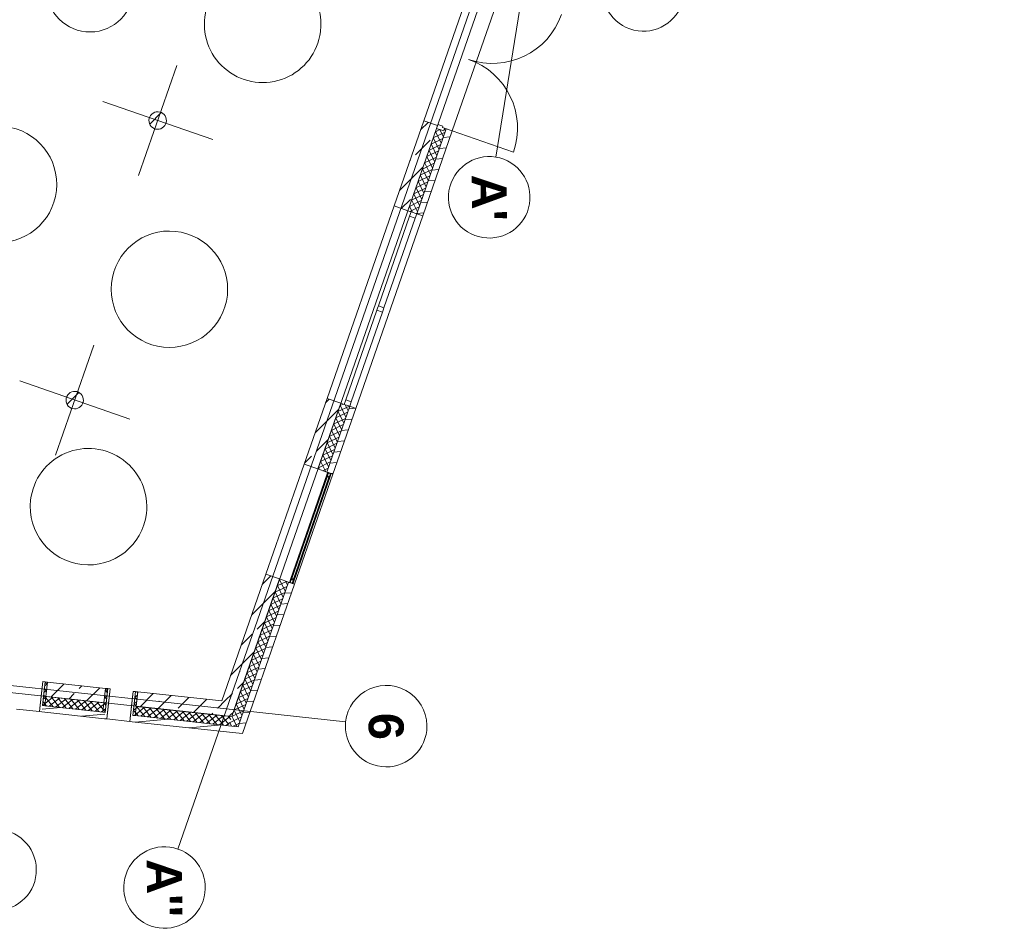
# Model space of a CAD drawing. Extents: x -22247 to 417655, y -187892 to 17509.
# Tile 24 of 62: x -4586 to 12317, y -29066 to -13460. Entities that reach past the tile are written whole.
import ezdxf
from ezdxf.lldxf.tags import DXFTag

# ---------------------------------------------------------------- set-up
doc = ezdxf.new("R2010")
doc.units = 0
doc.header["$LTSCALE"] = 50
doc.layers.get('0').update_dxf_attribs({"lineweight": 25})
for name, color, linetype, lineweight in [('02 Raster Gebäude', 7, 'Continuous', 25), ('20 Außenwände', 7, 'Continuous', 25), ('20 Dach Stb-Decke', 7, 'Continuous', 25), ('20 Fenster als Fassade', 7, 'Continuous', 25), ('20 Stützen', 7, 'Continuous', 25)]:
    doc.layers.add(name, color=color, linetype=linetype, lineweight=lineweight)
doc.styles.add('ERSTELLTER_STIL_1', font='txt')
tags = doc.linetypes.add('Raster', pattern=[0.8, 0.4, -0.2, 0, -0.2]).pattern_tags.tags
tags[10:11] = [DXFTag(74, 4), DXFTag(75, 0), DXFTag(340, '0'), DXFTag(46, 1.0), DXFTag(50, 0.0), DXFTag(44, 0.0), DXFTag(45, 0.0)]
tags[8:9] = [DXFTag(74, 4), DXFTag(75, 0), DXFTag(340, '0'), DXFTag(46, 1.0), DXFTag(50, 0.0), DXFTag(44, 0.0), DXFTag(45, 0.0)]
tags[6:7] = [DXFTag(74, 4), DXFTag(75, 0), DXFTag(340, '0'), DXFTag(46, 1.0), DXFTag(50, 0.0), DXFTag(44, 0.0), DXFTag(45, 0.0)]
tags[4:5] = [DXFTag(74, 4), DXFTag(75, 0), DXFTag(340, '0'), DXFTag(46, 1.0), DXFTag(50, 0.0), DXFTag(44, 0.0), DXFTag(45, 0.0)]
tags = doc.linetypes.add('Strichlinie eng', pattern=[0.46, 0.3, -0.16]).pattern_tags.tags
tags[6:7] = [DXFTag(74, 4), DXFTag(75, 0), DXFTag(340, '0'), DXFTag(46, 1.0), DXFTag(50, 0.0), DXFTag(44, 0.0), DXFTag(45, 0.0)]
tags[4:5] = [DXFTag(74, 4), DXFTag(75, 0), DXFTag(340, '0'), DXFTag(46, 1.0), DXFTag(50, 0.0), DXFTag(44, 0.0), DXFTag(45, 0.0)]
tags = doc.linetypes.add('Strichpunktlinie', pattern=[1.340556, 0.705556, -0.352778, 0, -0.282222]).pattern_tags.tags
tags[10:11] = [DXFTag(74, 4), DXFTag(75, 0), DXFTag(340, '0'), DXFTag(46, 1.0), DXFTag(50, 0.0), DXFTag(44, 0.0), DXFTag(45, 0.0)]
tags[8:9] = [DXFTag(74, 4), DXFTag(75, 0), DXFTag(340, '0'), DXFTag(46, 1.0), DXFTag(50, 0.0), DXFTag(44, 0.0), DXFTag(45, 0.0)]
tags[6:7] = [DXFTag(74, 4), DXFTag(75, 0), DXFTag(340, '0'), DXFTag(46, 1.0), DXFTag(50, 0.0), DXFTag(44, 0.0), DXFTag(45, 0.0)]
tags[4:5] = [DXFTag(74, 4), DXFTag(75, 0), DXFTag(340, '0'), DXFTag(46, 1.0), DXFTag(50, 0.0), DXFTag(44, 0.0), DXFTag(45, 0.0)]
tags = doc.linetypes.add('Untersicht', pattern=[0.4, 0.3, -0.1]).pattern_tags.tags
tags[6:7] = [DXFTag(74, 4), DXFTag(75, 0), DXFTag(340, '0'), DXFTag(46, 1.0), DXFTag(50, 0.0), DXFTag(44, 0.0), DXFTag(45, 0.0)]
tags[4:5] = [DXFTag(74, 4), DXFTag(75, 0), DXFTag(340, '0'), DXFTag(46, 1.0), DXFTag(50, 0.0), DXFTag(44, 0.0), DXFTag(45, 0.0)]
tags = doc.linetypes.add('Wipeout_Contour', pattern=[1, 0, -1]).pattern_tags.tags
tags[6:7] = [DXFTag(74, 4), DXFTag(75, 0), DXFTag(340, '0'), DXFTag(46, 1.0), DXFTag(50, 0.0), DXFTag(44, 0.0), DXFTag(45, 0.0)]
tags[4:5] = [DXFTag(74, 4), DXFTag(75, 0), DXFTag(340, '0'), DXFTag(46, 1.0), DXFTag(50, 0.0), DXFTag(44, 0.0), DXFTag(45, 0.0)]
tags = doc.linetypes.add('Öffnungslinie Tür Fenster', pattern=[0.46, 0.3, -0.16]).pattern_tags.tags
tags[6:7] = [DXFTag(74, 4), DXFTag(75, 0), DXFTag(340, '0'), DXFTag(46, 1.0), DXFTag(50, 0.0), DXFTag(44, 0.0), DXFTag(45, 0.0)]
tags[4:5] = [DXFTag(74, 4), DXFTag(75, 0), DXFTag(340, '0'), DXFTag(46, 1.0), DXFTag(50, 0.0), DXFTag(44, 0.0), DXFTag(45, 0.0)]
pattern_1 = [(5, (0, 0), (-15.688, 179.315), [])]
pattern_2 = [(38.8131, (0, 0), (-50.14257, 62.33556), []), (128.8131, (0, 0), (62.33556, 50.14257), [])]
pattern_3 = [(45, (0, 0), (-339.411, 339.411), []), (45, (-169.7, 169.7), (-339.411, 339.411), [360, -120])]
pattern_4 = [(115.81295, (0, 0), (72.01763, 34.83477), []), (205.81295, (0, 0), (-34.83477, 72.01763), [])]
pattern_5 = [(135, (0, 0), (212.132, 212.132), []), (135, (-70.7, -70.7), (212.132, 212.132), [])]

# ---------------------------------------------------------------- blocks, each defined once
blk = doc.blocks.new('Verdeckungsfläche_A06WQNWZ1A', base_point=(120, -23098))
at = {"color": 254, "linetype": 'Wipeout_Contour', "lineweight": 0, "ltscale": 0.003299, "true_color": 0xd6d6d6}
for p, q in [((120, -23098), (745, -21304)), ((742, -21308), (121, -23093)), ((745, -21304), (742, -21308)), ((121, -23093), (120, -23098))]:
    blk.add_line(p, q, dxfattribs=at)
blk = doc.blocks.new('Verdeckungsfläche_A06WQNX01A', base_point=(118, -23093))
at = {"color": 254, "linetype": 'Wipeout_Contour', "lineweight": 0, "ltscale": 0.003299, "true_color": 0xd6d6d6}
for p, q in [((737, -21310), (118, -23088)), ((121, -23093), (742, -21308)), ((742, -21308), (737, -21310)), ((118, -23088), (121, -23093))]:
    blk.add_line(p, q, dxfattribs=at)
blk = doc.blocks.new('Verdeckungsfläche_A06WQNX11A', base_point=(114, -23088))
at = {"color": 254, "linetype": 'Wipeout_Contour', "lineweight": 0, "ltscale": 0.003299, "true_color": 0xd6d6d6}
for p, q in [((732, -21310), (114, -23085)), ((118, -23088), (737, -21310)), ((737, -21310), (732, -21310)), ((114, -23085), (118, -23088))]:
    blk.add_line(p, q, dxfattribs=at)
blk = doc.blocks.new('Verdeckungsfläche_A06WQNX21A', base_point=(76, -23085))
at = {"color": 254, "linetype": 'Wipeout_Contour', "lineweight": 0, "ltscale": 0.003297, "true_color": 0xd6d6d6}
for p, q in [((694, -21297), (76, -23072)), ((732, -21310), (694, -21297)), ((114, -23085), (732, -21310)), ((76, -23072), (114, -23085))]:
    blk.add_line(p, q, dxfattribs=at)
blk = doc.blocks.new('Verdeckungsfläche_A06WQNX31A', base_point=(71, -23072))
at = {"color": 254, "linetype": 'Wipeout_Contour', "lineweight": 0, "ltscale": 0.003296, "true_color": 0xd6d6d6}
for p, q in [((690, -21294), (71, -23072)), ((76, -23072), (694, -21297)), ((694, -21297), (690, -21294)), ((71, -23072), (76, -23072))]:
    blk.add_line(p, q, dxfattribs=at)
blk = doc.blocks.new('Verdeckungsfläche_A06WQNX41A', base_point=(66, -23074))
at = {"color": 254, "linetype": 'Wipeout_Contour', "lineweight": 0, "ltscale": 0.003296, "true_color": 0xd6d6d6}
for p, q in [((688, -21289), (66, -23074)), ((71, -23072), (690, -21294)), ((690, -21294), (688, -21289)), ((66, -23074), (71, -23072))]:
    blk.add_line(p, q, dxfattribs=at)
blk = doc.blocks.new('Verdeckungsfläche_A06WQNX51A', base_point=(64, -23078))
at = {"color": 254, "linetype": 'Wipeout_Contour', "lineweight": 0, "ltscale": 0.003296, "true_color": 0xd6d6d6}
for p, q in [((688, -21284), (64, -23078)), ((66, -23074), (688, -21289)), ((688, -21289), (688, -21284)), ((64, -23078), (66, -23074))]:
    blk.add_line(p, q, dxfattribs=at)
blk = doc.blocks.new('Verdeckungsfläche_A06WQNX61A', base_point=(56, -23124))
at = {"color": 254, "linetype": 'Wipeout_Contour', "lineweight": 0, "ltscale": 0.00343, "true_color": 0xd6d6d6}
for p, q in [((72, -23077), (56, -23123)), ((56, -23123), (58, -23124)), ((58, -23124), (75, -23077)), ((75, -23077), (72, -23077))]:
    blk.add_line(p, q, dxfattribs=at)
blk = doc.blocks.new('Verdeckungsfläche_A06WQNX71A', base_point=(694, -21292))
at = {"color": 254, "linetype": 'Wipeout_Contour', "lineweight": 0, "ltscale": 0.00316, "true_color": 0xd6d6d6}
for p, q in [((710, -21244), (694, -21290)), ((694, -21290), (696, -21292)), ((696, -21292), (712, -21245)), ((712, -21245), (710, -21244))]:
    blk.add_line(p, q, dxfattribs=at)
blk = doc.blocks.new('Verdeckungsfläche_A06WQNX81A', base_point=(55, -23123))
at = {"color": 254, "linetype": 'Wipeout_Contour', "lineweight": 0, "ltscale": 0.00343, "true_color": 0xd6d6d6}
for p, q in [((70, -23078), (55, -23120)), ((55, -23120), (56, -23123)), ((56, -23123), (72, -23077)), ((72, -23077), (70, -23078))]:
    blk.add_line(p, q, dxfattribs=at)
blk = doc.blocks.new('Verdeckungsfläche_A06WQNX91A', base_point=(693, -21290))
at = {"color": 254, "linetype": 'Wipeout_Contour', "lineweight": 0, "ltscale": 0.00316, "true_color": 0xd6d6d6}
for p, q in [((707, -21246), (693, -21288)), ((693, -21288), (694, -21290)), ((694, -21290), (710, -21244)), ((710, -21244), (707, -21246))]:
    blk.add_line(p, q, dxfattribs=at)
blk = doc.blocks.new('Verdeckungsfläche_A06WQNXA1A', base_point=(55, -23120))
at = {"color": 254, "linetype": 'Wipeout_Contour', "lineweight": 0, "ltscale": 0.003431, "true_color": 0xd6d6d6}
for p, q in [((55, -23120), (70, -23078)), ((68, -23080), (55, -23118)), ((55, -23118), (55, -23120)), ((70, -23078), (68, -23080))]:
    blk.add_line(p, q, dxfattribs=at)
blk = doc.blocks.new('Verdeckungsfläche_A06WQNXB1A', base_point=(693, -21288))
at = {"color": 254, "linetype": 'Wipeout_Contour', "lineweight": 0, "ltscale": 0.003161, "true_color": 0xd6d6d6}
for p, q in [((693, -21288), (707, -21246)), ((706, -21248), (693, -21286)), ((693, -21286), (693, -21288)), ((707, -21246), (706, -21248))]:
    blk.add_line(p, q, dxfattribs=at)
blk = doc.blocks.new('Verdeckungsfläche_A06WQNXC1A', base_point=(101, -23136))
at = {"color": 254, "linetype": 'Wipeout_Contour', "lineweight": 0, "ltscale": 0.003434, "true_color": 0xd6d6d6}
for p, q in [((116, -23094), (101, -23136)), ((101, -23136), (102, -23134)), ((102, -23134), (116, -23096)), ((116, -23096), (116, -23094))]:
    blk.add_line(p, q, dxfattribs=at)
blk = doc.blocks.new('Verdeckungsfläche_A06WQNXD1A', base_point=(738, -21304))
at = {"color": 254, "linetype": 'Wipeout_Contour', "lineweight": 0, "ltscale": 0.003164, "true_color": 0xd6d6d6}
for p, q in [((753, -21262), (738, -21304)), ((740, -21302), (753, -21264)), ((753, -21264), (753, -21262)), ((738, -21304), (740, -21302))]:
    blk.add_line(p, q, dxfattribs=at)
blk = doc.blocks.new('Verdeckungsfläche_A06WQNXE1A', base_point=(99, -23137))
at = {"color": 254, "linetype": 'Wipeout_Contour', "lineweight": 0, "ltscale": 0.003435, "true_color": 0xd6d6d6}
for p, q in [((115, -23091), (99, -23137)), ((99, -23137), (101, -23136)), ((101, -23136), (116, -23094)), ((116, -23094), (115, -23091))]:
    blk.add_line(p, q, dxfattribs=at)
blk = doc.blocks.new('Verdeckungsfläche_A06WQNXF1A', base_point=(736, -21305))
at = {"color": 254, "linetype": 'Wipeout_Contour', "lineweight": 0, "ltscale": 0.003164, "true_color": 0xd6d6d6}
for p, q in [((752, -21259), (736, -21305)), ((738, -21304), (753, -21262)), ((753, -21262), (752, -21259)), ((736, -21305), (738, -21304))]:
    blk.add_line(p, q, dxfattribs=at)
blk = doc.blocks.new('Verdeckungsfläche_A06WQNXG1A', base_point=(96, -23137))
at = {"color": 254, "linetype": 'Wipeout_Contour', "lineweight": 0, "ltscale": 0.003434, "true_color": 0xd6d6d6}
for p, q in [((112, -23090), (96, -23137)), ((96, -23137), (99, -23137)), ((99, -23137), (115, -23091)), ((115, -23091), (112, -23090))]:
    blk.add_line(p, q, dxfattribs=at)
blk = doc.blocks.new('Verdeckungsfläche_A06WQNXH1A', base_point=(734, -21305))
at = {"color": 254, "linetype": 'Wipeout_Contour', "lineweight": 0, "ltscale": 0.003164, "true_color": 0xd6d6d6}
for p, q in [((750, -21258), (734, -21305)), ((736, -21305), (752, -21259)), ((752, -21259), (750, -21258)), ((734, -21305), (736, -21305))]:
    blk.add_line(p, q, dxfattribs=at)
blk = doc.blocks.new('Verdeckungsfläche_A06WQNXI1A', base_point=(58, -23137))
at = {"color": 254, "linetype": 'Wipeout_Contour', "lineweight": 0, "ltscale": 0.003432, "true_color": 0xd6d6d6}
for p, q in [((75, -23077), (58, -23124)), ((58, -23124), (96, -23137)), ((112, -23090), (75, -23077)), ((96, -23137), (112, -23090))]:
    blk.add_line(p, q, dxfattribs=at)
blk = doc.blocks.new('Verdeckungsfläche_A06WQNXJ1A', base_point=(696, -21305))
at = {"color": 254, "linetype": 'Wipeout_Contour', "lineweight": 0, "ltscale": 0.003162, "true_color": 0xd6d6d6}
for p, q in [((712, -21245), (696, -21292)), ((696, -21292), (734, -21305)), ((750, -21258), (712, -21245)), ((734, -21305), (750, -21258))]:
    blk.add_line(p, q, dxfattribs=at)
blk = doc.blocks.new('Verdeckungsfläche_A06WQNXK1A', base_point=(77, -23059))
at = {"color": 254, "linetype": 'Wipeout_Contour', "lineweight": 0, "ltscale": 0.003296, "true_color": 0xd6d6d6}
for p, q in [((684, -21310), (77, -23055)), ((88, -23059), (695, -21314)), ((695, -21314), (684, -21310)), ((77, -23055), (88, -23059))]:
    blk.add_line(p, q, dxfattribs=at)
blk = doc.blocks.new('Verdeckungsfläche_A06WQNXL1A', base_point=(113, -23072))
at = {"color": 254, "linetype": 'Wipeout_Contour', "lineweight": 0, "ltscale": 0.003298, "true_color": 0xd6d6d6}
for p, q in [((720, -21323), (113, -23068)), ((124, -23072), (731, -21326)), ((731, -21326), (720, -21323)), ((113, -23068), (124, -23072))]:
    blk.add_line(p, q, dxfattribs=at)
blk = doc.blocks.new('Verdeckungsfläche_A06WQNXM1A', base_point=(88, -23068))
at = {"color": 254, "linetype": 'Wipeout_Contour', "lineweight": 0, "ltscale": 0.003297, "true_color": 0xd6d6d6}
for p, q in [((695, -21314), (88, -23059)), ((113, -23068), (720, -21323)), ((720, -21323), (695, -21314)), ((88, -23059), (113, -23068))]:
    blk.add_line(p, q, dxfattribs=at)
blk = doc.blocks.new('-X10')
at = {"layer": '20 Fenster als Fassade', "color": 7, "linetype": 'Continuous', "lineweight": 13, "ltscale": 3.71293e-05}
blk.add_line((0.08, -23.057), (0.076, -23.057), dxfattribs=at)

msp = doc.modelspace()

# ---------------------------------------------------------------- hatches: boundary and pattern name
at = {"layer": '20 Außenwände', "linetype": 'Continuous', "lineweight": 0, "ltscale": 3.71293e-05}
h = msp.add_hatch(dxfattribs=at)
h.set_pattern_fill('Beton_Stahlbeton_0009', scale=1000, style=0, pattern_type=2)
h.set_pattern_definition(pattern_3)
h.paths.add_polyline_path([(1842, -16660), (2078, -16742), (2570, -15327), (2587, -15280), (2351, -15198)])
h = msp.add_hatch(dxfattribs=at)
h.set_pattern_fill('Dämmung_hart_2_0009', scale=1000, style=0, pattern_type=2)
h.set_pattern_definition(pattern_4)
h.paths.add_polyline_path([(2570, -15327), (2078, -16742), (2229, -16795), (2737, -15335), (2709, -15325), (2693, -15370)])
h = msp.add_hatch(dxfattribs=at)
h.set_pattern_fill('Holz_Vollholz_Längsholz__7F', scale=1000, style=0, pattern_type=2)
h.set_pattern_definition(pattern_1)
h.paths.add_polyline_path([(2229, -16795), (2333, -16831), (2841, -15371), (2737, -15335)])
h = msp.add_hatch(dxfattribs=at)
h.set_pattern_fill('Beton_Stahlbeton_0009', scale=1000, style=0, pattern_type=2)
h.set_pattern_definition(pattern_3)
h.paths.add_polyline_path([(298, -21095), (534, -21177), (928, -20048), (691, -19966)])
h = msp.add_hatch(dxfattribs=at)
h.set_pattern_fill('Dämmung_hart_2_0009', scale=1000, style=0, pattern_type=2)
h.set_pattern_definition(pattern_4)
h.paths.add_polyline_path([(534, -21177), (686, -21230), (1079, -20100), (928, -20048)])
h = msp.add_hatch(dxfattribs=at)
h.set_pattern_fill('Holz_Vollholz_Längsholz__7F', scale=1000, style=0, pattern_type=2)
h.set_pattern_definition(pattern_1)
h.paths.add_polyline_path([(686, -21230), (789, -21266), (1183, -20136), (1079, -20100)])
h = msp.add_hatch(dxfattribs=at)
h.set_pattern_fill('Beton_Stahlbeton_0009', scale=1000, style=0, pattern_type=2)
h.set_pattern_definition(pattern_3)
h.paths.add_polyline_path([(-1117, -25161), (-862, -25189), (-123, -23066), (-359, -22984)])
h = msp.add_hatch(dxfattribs=at)
h.set_pattern_fill('Dämmung_hart_2_0009', scale=1000, style=0, pattern_type=2)
h.set_pattern_definition(pattern_4)
h.paths.add_polyline_path([(-946, -25431), (-783, -25449), (28, -23119), (-123, -23066)])
h = msp.add_hatch(dxfattribs=at)
h.set_pattern_fill('Holz_Vollholz_Längsholz__7F', scale=1000, style=0, pattern_type=2)
h.set_pattern_definition(pattern_1)
h.paths.add_polyline_path([(28, -23119), (-837, -25604), (-724, -25616), (132, -23155)])
h = msp.add_hatch(dxfattribs=at)
h.set_pattern_fill('Holz_Vollholz_Längsholz__7F', scale=1000, style=0, pattern_type=2)
h.set_pattern_definition([(95, (-4443.44, -25323.9), (179.315, 15.69), [])])
h.paths.add_polyline_path([(-4205, -25350), (-4149, -24833), (-4189, -24828), (-4245, -25345)])
h = msp.add_hatch(dxfattribs=at)
h.set_pattern_fill('Dämmung_hart_2_0009', scale=1000, style=0, pattern_type=2)
h.set_pattern_definition(pattern_2)
h.paths.add_polyline_path([(-4153, -25245), (-4109, -24837), (-4149, -24833), (-4193, -25240)])
h = msp.add_hatch(dxfattribs=at)
h.set_pattern_fill('Beton_Stahlbeton_0009', scale=1000, style=0, pattern_type=2)
h.set_pattern_definition(pattern_3)
h.paths.add_polyline_path([(-4136, -25086), (-3142, -25193), (-3115, -24945), (-4109, -24837)])
h = msp.add_hatch(dxfattribs=at)
h.set_pattern_fill('Dämmung_hart_2_0009', scale=1000, style=0, pattern_type=2)
h.set_pattern_definition(pattern_2)
h.paths.add_polyline_path([(-3159, -25352), (-3119, -25357), (-3075, -24949), (-3115, -24945)])
h = msp.add_hatch(dxfattribs=at)
h.set_pattern_fill('Holz_Vollholz_Längsholz__7F', scale=1000, style=0, pattern_type=2)
h.set_pattern_definition([(85, (-2892.53, -25492.02), (-179.315, 15.69), [])])
h.paths.add_polyline_path([(-3131, -25466), (-3091, -25470), (-3035, -24953), (-3075, -24949)])
h = msp.add_hatch(dxfattribs=at)
h.set_pattern_fill('Holz_Vollholz_Längsholz__7F', scale=1000, style=0, pattern_type=2)
h.set_pattern_definition([(95, (-2892.53, -25492.02), (179.315, 15.69), [])])
h.paths.add_polyline_path([(-2654, -25518), (-2598, -25001), (-2638, -24997), (-2694, -25514)])
h = msp.add_hatch(dxfattribs=at)
h.set_pattern_fill('Dämmung_hart_2_0009', scale=1000, style=0, pattern_type=2)
h.set_pattern_definition(pattern_2)
h.paths.add_polyline_path([(-2602, -25413), (-2558, -25005), (-2598, -25001), (-2642, -25409)])
h = msp.add_hatch(dxfattribs=at)
h.set_pattern_fill('Beton_Stahlbeton_0009', scale=1000, style=0, pattern_type=2)
h.set_pattern_definition(pattern_3)
h.paths.add_polyline_path([(-2585, -25254), (-1201, -25404), (-1117, -25161), (-2558, -25005)])
h = msp.add_hatch(dxfattribs=at)
h.set_pattern_fill('Dämmung_hart_2_0009', scale=1000, style=0, pattern_type=2)
h.set_pattern_definition(pattern_2)
h.paths.add_polyline_path([(-4136, -25086), (-4153, -25245), (-3159, -25352), (-3142, -25193)])
h = msp.add_hatch(dxfattribs=at)
h.set_pattern_fill('Beton_Stahlbeton_0009', scale=1000, style=0, pattern_type=2)
h.set_pattern_definition(pattern_3)
h.paths.add_polyline_path([(-1201, -25404), (-946, -25431), (-1117, -25161)])
h = msp.add_hatch(dxfattribs=at)
h.set_pattern_fill('Beton_Stahlbeton_0009', scale=1000, style=0, pattern_type=2)
h.set_pattern_definition(pattern_3)
h.paths.add_polyline_path([(-1117, -25161), (-946, -25431), (-862, -25189)])
h = msp.add_hatch(dxfattribs=at)
h.set_pattern_fill('Holz_Vollholz_Längsholz__7F', scale=1000, style=0, pattern_type=2)
h.set_pattern_definition(pattern_1)
h.paths.add_polyline_path([(-4205, -25350), (-3131, -25466), (-3119, -25357), (-4193, -25240)])
h = msp.add_hatch(dxfattribs=at)
h.set_pattern_fill('Dämmung_hart_2_0009', scale=1000, style=0, pattern_type=2)
h.set_pattern_definition(pattern_2)
h.paths.add_polyline_path([(-2585, -25254), (-2602, -25413), (-1000, -25587), (-946, -25431)])
h = msp.add_hatch(dxfattribs=at)
h.set_pattern_fill('Holz_Vollholz_Längsholz__7F', scale=1000, style=0, pattern_type=2)
h.set_pattern_definition(pattern_1)
h.paths.add_polyline_path([(-2654, -25518), (-874, -25711), (-837, -25604), (-2642, -25409)])
h = msp.add_hatch(dxfattribs=at)
h.set_pattern_fill('Dämmung_hart_2_0009', scale=1000, style=0, pattern_type=2)
h.set_pattern_definition(pattern_4)
h.paths.add_polyline_path([(-946, -25431), (-1000, -25587), (-837, -25604)])
h = msp.add_hatch(dxfattribs=at)
h.set_pattern_fill('Dämmung_hart_2_0009', scale=1000, style=0, pattern_type=2)
h.set_pattern_definition(pattern_4)
h.paths.add_polyline_path([(-946, -25431), (-837, -25604), (-783, -25449)])
h = msp.add_hatch(dxfattribs=at)
h.set_pattern_fill('Holz_Vollholz_Längsholz__7F', scale=1000, style=0, pattern_type=2)
h.set_pattern_definition(pattern_1)
h.paths.add_polyline_path([(-874, -25711), (-761, -25723), (-837, -25604)])
h = msp.add_hatch(dxfattribs=at)
h.set_pattern_fill('Holz_Vollholz_Längsholz__7F', scale=1000, style=0, pattern_type=2)
h.set_pattern_definition(pattern_1)
h.paths.add_polyline_path([(-724, -25616), (-837, -25604), (-761, -25723)])
at = {"layer": '20 Fenster als Fassade', "linetype": 'Continuous', "lineweight": 0, "ltscale": 3.71293e-05}
h = msp.add_hatch(dxfattribs=at)
h.set_pattern_fill('Metall_Stahl_0009', scale=1000, style=0, pattern_type=2)
h.set_pattern_definition(pattern_5)
h.paths.add_polyline_path([(714, -21240), (709, -21240), (704, -21242), (701, -21246), (688, -21284), (688, -21289), (690, -21294), (694, -21297), (732, -21310), (737, -21310), (742, -21308), (745, -21304), (758, -21266), (758, -21261), (756, -21256), (752, -21253)])
h.paths.add_polyline_path([(712, -21245), (750, -21258), (752, -21259), (753, -21262), (753, -21264), (740, -21302), (738, -21304), (736, -21305), (734, -21305), (696, -21292), (694, -21290), (693, -21288), (693, -21286), (706, -21248), (707, -21246), (710, -21244)], flags=0)
h = msp.add_hatch(dxfattribs=at)
h.set_pattern_fill('Metall_Stahl_0009', scale=1000, style=0, pattern_type=2)
h.set_pattern_definition(pattern_5)
h.paths.add_polyline_path([(57, -23129), (94, -23142), (100, -23142), (104, -23140), (107, -23136), (120, -23098), (121, -23093), (118, -23088), (114, -23085), (76, -23072), (71, -23072), (66, -23074), (64, -23078), (50, -23116), (50, -23121), (52, -23126)])
h.paths.add_polyline_path([(58, -23124), (56, -23123), (55, -23120), (55, -23118), (68, -23080), (70, -23078), (72, -23077), (75, -23077), (112, -23090), (115, -23091), (116, -23094), (116, -23096), (102, -23134), (101, -23136), (99, -23137), (96, -23137)], flags=0)
at = {"layer": '20 Stützen', "linetype": 'Continuous', "lineweight": 0, "ltscale": 3.71293e-05}
h = msp.add_hatch(dxfattribs=at)
h.set_pattern_fill('Beton_Stahlbeton_0009', scale=1000, style=0, pattern_type=2)
h.set_pattern_definition(pattern_3)
h.paths.add_polyline_path([(-2211, -15042, 0.414214), (-2367, -15186, 0.414214), (-2223, -15342, 0.414214), (-2067, -15198, 0.414214)])
h = msp.add_hatch(dxfattribs=at)
h.set_pattern_fill('Beton_Stahlbeton_0009', scale=1000, style=0, pattern_type=2)
h.set_pattern_definition(pattern_3)
h.paths.add_polyline_path([(-3635, -19844, 0.414214), (-3791, -19988, 0.414214), (-3648, -20144, 0.414214), (-3492, -20000, 0.414214)])

# ---------------------------------------------------------------- linework, layer by layer
at = {"layer": '02 Raster Gebäude', "color": 1, "linetype": 'Raster', "lineweight": 18, "ltscale": 0.000188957, "true_color": 0xf50000}
for p, q in [((-810, -24660), (12317, 13063)), ((4102, -12637), (3587, -15820)), ((-2196, -25170), (-17593, -23501)), ((-810, -24660), (-1869, -27705)), ((-2196, -25170), (1010, -25518))]:
    msp.add_line(p, q, dxfattribs=at)
at = {"layer": '02 Raster Gebäude', "color": 1, "linetype": 'Continuous', "lineweight": 18, "ltscale": 0.000188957, "true_color": 0xf50000}
for points in [[(6782, -13189, 1), (5460, -12729, 1)], [(3363, -17202, 1), (3587, -15820, 1)], [(1010, -25518, 1), (2401, -25669, 1)], [(-5010, -27363, 1), (-4990, -28762, 1)], [(-1869, -27705, 1), (-2330, -29027, 1)]]:
    msp.add_lwpolyline(points, format="xyb", close=True, dxfattribs=at)
at = {"layer": '02 Raster Gebäude', "color": 1, "linetype": 'Strichpunktlinie', "lineweight": 18, "ltscale": 0.000188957, "true_color": 0xf50000}
for points in [[(-1888, -14247), (-2546, -16136)], [(-3161, -14863), (-1273, -15521)], [(-3313, -19049), (-3970, -20938)], [(-4586, -19665), (-2697, -20323)]]:
    msp.add_lwpolyline(points, dxfattribs=at)
at = {"layer": '02 Raster Gebäude', "color": 1, "linetype": 'Raster', "lineweight": 18, "ltscale": 0.000188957, "true_color": 0xf50000}
for p in [(-810, -24660), (-810, -24660), (-2196, -25170), (-2196, -25170)]:
    msp.add_point(p, dxfattribs=at)
at = {"layer": '20 Außenwände', "color": 7, "linetype": 'Continuous', "lineweight": 13, "ltscale": 3.71293e-05}
for p, q in [((2351, -15198), (3172, -12836)), ((2841, -15371), (3664, -13004)), ((2587, -15280), (2351, -15198)), ((2587, -15280), (2351, -15198)), ((2078, -16742), (2570, -15327)), ((2229, -16795), (2737, -15335)), ((2570, -15327), (2594, -15258)), ((2570, -15327), (2587, -15280)), ((2570, -15327), (2587, -15280)), ((2570, -15327), (2587, -15280)), ((2693, -15370), (2570, -15327)), ((2693, -15370), (2570, -15327)), ((2693, -15370), (2570, -15327)), ((2693, -15370), (2570, -15327)), ((2594, -15258), (2679, -15288)), ((2679, -15288), (2671, -15311)), ((2671, -15311), (2709, -15324)), ((2709, -15324), (2693, -15370)), ((2709, -15325), (2693, -15370)), ((2709, -15325), (2693, -15370)), ((2709, -15325), (2693, -15370)), ((2737, -15335), (2709, -15325)), ((2737, -15335), (2709, -15325)), ((2841, -15371), (2737, -15335)), ((2841, -15371), (2737, -15335)), ((1842, -16660), (691, -19966)), ((2078, -16742), (1842, -16660)), ((2078, -16742), (1842, -16660)), ((2333, -16831), (1183, -20136)), ((2108, -16837), (1573, -18377)), ((1667, -18410), (2203, -16870)), ((2135, -16762), (2078, -16742)), ((2135, -16762), (2078, -16742)), ((2135, -16762), (2108, -16837)), ((2108, -16837), (2203, -16870)), ((2229, -16795), (2135, -16762)), ((2229, -16795), (2135, -16762)), ((2229, -16795), (2135, -16762)), ((2203, -16870), (2229, -16795)), ((2333, -16831), (2229, -16795)), ((2333, -16831), (2229, -16795)), ((1559, -18415), (1546, -18452)), ((1573, -18377), (1559, -18415)), ((1667, -18410), (1573, -18377)), ((1654, -18448), (1667, -18410)), ((1546, -18452), (1011, -19992)), ((1105, -20025), (1641, -18485)), ((1546, -18452), (1641, -18485)), ((1641, -18485), (1654, -18448)), ((534, -21177), (928, -20048)), ((686, -21230), (1079, -20100)), ((928, -20048), (691, -19966)), ((928, -20048), (691, -19966)), ((984, -20067), (928, -20048)), ((984, -20067), (928, -20048)), ((1011, -19992), (984, -20067)), ((1079, -20100), (984, -20067)), ((1079, -20100), (984, -20067)), ((1079, -20100), (984, -20067)), ((1105, -20025), (1011, -19992)), ((1079, -20100), (1105, -20025)), ((1183, -20136), (1079, -20100)), ((1183, -20136), (1079, -20100)), ((298, -21095), (-359, -22984)), ((534, -21177), (298, -21095)), ((534, -21177), (298, -21095)), ((789, -21266), (132, -23155)), ((686, -21230), (534, -21177)), ((686, -21230), (534, -21177)), ((789, -21266), (686, -21230)), ((789, -21266), (686, -21230)), ((-123, -23066), (-359, -22984)), ((-123, -23066), (-359, -22984)), ((-862, -25189), (-123, -23066)), ((-783, -25449), (28, -23119)), ((28, -23119), (-123, -23066)), ((28, -23119), (-123, -23066)), ((132, -23155), (28, -23119)), ((132, -23155), (28, -23119)), ((-4189, -24828), (-4245, -25345)), ((-4216, -25077), (-4189, -24828)), ((-4149, -24833), (-4193, -25240)), ((-4193, -25240), (-4149, -24833)), ((-4149, -24833), (-4189, -24828)), ((-4189, -24828), (-4109, -24837)), ((-4109, -24837), (-4149, -24833)), ((-4136, -25086), (-4109, -24837)), ((-3142, -25193), (-3115, -24945)), ((-3075, -24949), (-3119, -25357)), ((-3119, -25357), (-3075, -24949)), ((-3115, -24945), (-3075, -24949)), ((-3035, -24953), (-3115, -24945)), ((-3035, -24953), (-3115, -24945)), ((-3035, -24953), (-3091, -25470)), ((-3075, -24949), (-3035, -24953)), ((-3062, -25202), (-3035, -24953)), ((-3062, -25202), (-3035, -24953)), ((-2638, -24997), (-2694, -25514)), ((-2665, -25245), (-2638, -24997)), ((-2665, -25245), (-2638, -24997)), ((-2598, -25001), (-2642, -25409)), ((-2642, -25409), (-2598, -25001)), ((-2598, -25001), (-2638, -24997)), ((-2638, -24997), (-2558, -25005)), ((-2638, -24997), (-2558, -25005)), ((-2558, -25005), (-2598, -25001)), ((-2585, -25254), (-2558, -25005)), ((-4233, -25236), (-4216, -25077)), ((-4153, -25245), (-4136, -25086)), ((-4136, -25086), (-3142, -25193)), ((-4245, -25345), (-4233, -25236)), ((-4205, -25350), (-4245, -25345)), ((-4153, -25245), (-4193, -25240)), ((-4153, -25245), (-3159, -25352)), ((-3159, -25352), (-3142, -25193)), ((-3159, -25352), (-3119, -25357)), ((-3080, -25361), (-3062, -25202)), ((-3080, -25361), (-3062, -25202)), ((-2682, -25404), (-2665, -25245)), ((-2682, -25404), (-2665, -25245)), ((-2602, -25413), (-2585, -25254)), ((-2585, -25254), (-1201, -25404)), ((-946, -25431), (-862, -25189)), ((-3131, -25466), (-3091, -25470)), ((-3091, -25470), (-3080, -25361)), ((-3091, -25470), (-3080, -25361)), ((-2694, -25514), (-3091, -25470)), ((-2694, -25514), (-2682, -25404)), ((-2694, -25514), (-2682, -25404)), ((-2654, -25518), (-2694, -25514)), ((-2602, -25413), (-2642, -25409)), ((-2602, -25413), (-1000, -25587)), ((-1201, -25404), (-946, -25431)), ((-1201, -25404), (-946, -25431)), ((-837, -25604), (-783, -25449)), ((-1000, -25587), (-837, -25604)), ((-1000, -25587), (-837, -25604))]:
    msp.add_line(p, q, dxfattribs=at)
at = {"layer": '20 Außenwände', "color": 7, "linetype": 'Strichlinie eng', "lineweight": 13, "ltscale": 3.71293e-05}
msp.add_line((2709, -15324), (3891, -15736), dxfattribs=at)
at = {"layer": '20 Außenwände', "color": 7, "linetype": 'Öffnungslinie Tür Fenster', "lineweight": 13, "ltscale": 3.71293e-05}
for p, q in [((-4216, -25077), (-4189, -24828)), ((-4189, -24828), (-4109, -24837)), ((-4233, -25236), (-4216, -25077)), ((-4245, -25345), (-4642, -25302)), ((-4245, -25345), (-4233, -25236))]:
    msp.add_line(p, q, dxfattribs=at)
at = {"layer": '20 Außenwände', "color": 7, "linetype": 'Continuous', "lineweight": 13, "ltscale": 3.71293e-05}
for points in [[(2351, -15198), (1842, -16660)], [(2333, -16831), (2841, -15371)], [(691, -19966), (298, -21095)], [(789, -21266), (1183, -20136)], [(-359, -22984), (-1117, -25161)], [(-761, -25723), (132, -23155)], [(-3115, -24945), (-4109, -24837)], [(-1117, -25161), (-2558, -25005)], [(-4205, -25350), (-3131, -25466)], [(-2654, -25518), (-874, -25711)], [(-761, -25723), (-874, -25711)]]:
    msp.add_lwpolyline(points, dxfattribs=at)
msp.add_arc((3532, -12959), 1252, 250.813, 340.813, dxfattribs=at)
at = {"layer": '20 Außenwände', "color": 7, "linetype": 'Strichlinie eng', "lineweight": 13, "ltscale": 3.71293e-05}
msp.add_arc((2709, -15324), 1252, 340.813, 70.813, dxfattribs=at)
at = {"layer": '20 Dach Stb-Decke', "color": 7, "linetype": 'Öffnungslinie Tür Fenster', "lineweight": 13, "ltscale": 3.71293e-05}
msp.add_lwpolyline([(-17271, -218), (-17142, -9322), (-14878, -23921), (-946, -25431), (4855, -8760), (7105, 5150), (6979, 14089), (-6551, 13897), (-15220, 6412)], close=True, dxfattribs=at)
for points in [[(-2633, -12990, 1), (-4126, -12853, 1)], [(578, -13669, 1), (-1406, -13412, 1)], [(-3956, -16397, 1), (-5945, -16181, 1)], [(-1021, -18192, 1), (-3010, -17988, 1)], [(-2411, -21940, 1), (-4398, -21709, 1)]]:
    msp.add_lwpolyline(points, format="xyb", close=True, dxfattribs=at)
at = {"layer": '20 Fenster als Fassade', "color": 7, "linetype": 'Continuous', "lineweight": 13, "ltscale": 3.71293e-05}
for p, q in [((688, -21289), (690, -21294)), ((693, -21288), (694, -21290)), ((709, -21240), (704, -21242)), ((710, -21244), (707, -21246)), ((752, -21259), (753, -21262)), ((756, -21256), (758, -21261)), ((738, -21304), (736, -21305)), ((742, -21308), (737, -21310)), ((50, -23121), (52, -23126)), ((55, -23120), (56, -23123)), ((71, -23072), (66, -23074)), ((72, -23077), (70, -23078)), ((101, -23136), (99, -23137)), ((104, -23140), (100, -23142)), ((115, -23091), (116, -23094)), ((118, -23088), (121, -23093))]:
    msp.add_line(p, q, dxfattribs=at)
at = {"layer": '20 Fenster als Fassade', "color": 7, "linetype": 'Untersicht', "lineweight": 13, "ltscale": 3.71293e-05}
for points in [[(701, -21246), (50, -23116)], [(714, -21240), (57, -23129)], [(752, -21253), (94, -23142)], [(758, -21266), (107, -23136)], [(701, -21246), (704, -21242), (709, -21240)], [(709, -21240), (714, -21240), (752, -21253), (756, -21256)], [(756, -21256), (758, -21261), (758, -21266)], [(52, -23126), (50, -23121), (50, -23116)], [(100, -23142), (94, -23142), (57, -23129), (52, -23126)], [(107, -23136), (104, -23140), (100, -23142)]]:
    msp.add_lwpolyline(points, dxfattribs=at)
at = {"layer": '20 Fenster als Fassade', "color": 7, "linetype": 'Continuous', "lineweight": 13, "ltscale": 3.71293e-05}
for points in [[(64, -23078), (688, -21284)], [(76, -23072), (694, -21297)], [(704, -21242), (701, -21246), (688, -21284), (688, -21289)], [(690, -21294), (694, -21297), (732, -21310), (737, -21310)], [(707, -21246), (706, -21248), (693, -21286), (693, -21288)], [(694, -21290), (696, -21292), (734, -21305), (736, -21305)], [(696, -21292), (712, -21245)], [(709, -21240), (714, -21240), (752, -21253), (756, -21256)], [(710, -21244), (712, -21245), (750, -21258), (752, -21259)], [(734, -21305), (750, -21258)], [(753, -21262), (753, -21264), (740, -21302), (738, -21304)], [(758, -21261), (758, -21266), (745, -21304), (742, -21308)], [(114, -23085), (732, -21310)], [(120, -23098), (745, -21304)], [(66, -23074), (64, -23078), (50, -23116), (50, -23121)], [(52, -23126), (57, -23129), (94, -23142), (100, -23142)], [(70, -23078), (68, -23080), (55, -23118), (55, -23120)], [(56, -23123), (58, -23124), (96, -23137), (99, -23137)], [(58, -23124), (75, -23077)], [(71, -23072), (76, -23072), (114, -23085), (118, -23088)], [(72, -23077), (75, -23077), (112, -23090), (115, -23091)], [(96, -23137), (112, -23090)], [(116, -23094), (116, -23096), (102, -23134), (101, -23136)], [(121, -23093), (120, -23098), (107, -23136), (104, -23140)]]:
    msp.add_lwpolyline(points, dxfattribs=at)
for points in [[(737, -21311), (731, -21326), (684, -21310), (689, -21295)], [(77, -23055), (684, -21310), (695, -21314), (88, -23059)], [(88, -23059), (695, -21314), (720, -21323), (113, -23068)], [(113, -23068), (720, -21323), (731, -21326), (124, -23072)], [(72, -23071), (77, -23055), (124, -23072), (119, -23087)]]:
    msp.add_lwpolyline(points, close=True, dxfattribs=at)
at = {"layer": '20 Stützen', "color": 7, "linetype": 'Continuous', "lineweight": 13, "ltscale": 3.71293e-05}
for points in [[(-2211, -15042, 0.414214), (-2367, -15186, 0.414214), (-2223, -15342, 0.414214), (-2067, -15198, 0.414214)], [(-3635, -19844, 0.414214), (-3791, -19988, 0.414214), (-3648, -20144, 0.414214), (-3492, -20000, 0.414214)]]:
    msp.add_lwpolyline(points, format="xyb", close=True, dxfattribs=at)

# ---------------------------------------------------------------- block references
at = {"layer": '20 Fenster als Fassade', "color": 254, "linetype": 'Wipeout_Contour', "lineweight": 0, "ltscale": 0.003296, "true_color": 0xd6d6d6}
for name, p in [('Verdeckungsfläche_A06WQNX51A', (64, -23078)), ('Verdeckungsfläche_A06WQNX41A', (66, -23074)), ('Verdeckungsfläche_A06WQNX31A', (71, -23072)), ('Verdeckungsfläche_A06WQNXK1A', (77, -23059))]:
    msp.add_blockref(name, p, dxfattribs=at)
at = {"layer": '20 Fenster als Fassade', "color": 254, "linetype": 'Wipeout_Contour', "lineweight": 0, "ltscale": 0.003297, "true_color": 0xd6d6d6}
for name, p in [('Verdeckungsfläche_A06WQNX21A', (76, -23085)), ('Verdeckungsfläche_A06WQNXM1A', (88, -23068))]:
    msp.add_blockref(name, p, dxfattribs=at)
at = {"layer": '20 Fenster als Fassade', "color": 254, "linetype": 'Wipeout_Contour', "lineweight": 0, "ltscale": 0.00316, "true_color": 0xd6d6d6}
for name, p in [('Verdeckungsfläche_A06WQNX91A', (693, -21290)), ('Verdeckungsfläche_A06WQNX71A', (694, -21292))]:
    msp.add_blockref(name, p, dxfattribs=at)
at = {"layer": '20 Fenster als Fassade', "color": 254, "linetype": 'Wipeout_Contour', "lineweight": 0, "ltscale": 0.003161, "true_color": 0xd6d6d6}
msp.add_blockref('Verdeckungsfläche_A06WQNXB1A', (693, -21288), dxfattribs=at)
at = {"layer": '20 Fenster als Fassade', "color": 254, "linetype": 'Wipeout_Contour', "lineweight": 0, "ltscale": 0.003162, "true_color": 0xd6d6d6}
msp.add_blockref('Verdeckungsfläche_A06WQNXJ1A', (696, -21305), dxfattribs=at)
at = {"layer": '20 Fenster als Fassade', "color": 254, "linetype": 'Wipeout_Contour', "lineweight": 0, "ltscale": 0.003164, "true_color": 0xd6d6d6}
for name, p in [('Verdeckungsfläche_A06WQNXH1A', (734, -21305)), ('Verdeckungsfläche_A06WQNXF1A', (736, -21305)), ('Verdeckungsfläche_A06WQNXD1A', (738, -21304))]:
    msp.add_blockref(name, p, dxfattribs=at)
at = {"layer": '20 Fenster als Fassade', "color": 254, "linetype": 'Wipeout_Contour', "lineweight": 0, "ltscale": 0.003298, "true_color": 0xd6d6d6}
msp.add_blockref('Verdeckungsfläche_A06WQNXL1A', (113, -23072), dxfattribs=at)
at = {"layer": '20 Fenster als Fassade', "color": 254, "linetype": 'Wipeout_Contour', "lineweight": 0, "ltscale": 0.003299, "true_color": 0xd6d6d6}
for name, p in [('Verdeckungsfläche_A06WQNX11A', (114, -23088)), ('Verdeckungsfläche_A06WQNX01A', (118, -23093)), ('Verdeckungsfläche_A06WQNWZ1A', (120, -23098))]:
    msp.add_blockref(name, p, dxfattribs=at)
at = {"layer": '20 Fenster als Fassade', "color": 254, "linetype": 'Wipeout_Contour', "lineweight": 0, "ltscale": 0.00343, "true_color": 0xd6d6d6}
for name, p in [('Verdeckungsfläche_A06WQNX81A', (55, -23123)), ('Verdeckungsfläche_A06WQNX61A', (56, -23124))]:
    msp.add_blockref(name, p, dxfattribs=at)
at = {"layer": '20 Fenster als Fassade', "color": 254, "linetype": 'Wipeout_Contour', "lineweight": 0, "ltscale": 0.003431, "true_color": 0xd6d6d6}
msp.add_blockref('Verdeckungsfläche_A06WQNXA1A', (55, -23120), dxfattribs=at)
at = {"layer": '20 Fenster als Fassade', "color": 254, "linetype": 'Wipeout_Contour', "lineweight": 0, "ltscale": 0.003432, "true_color": 0xd6d6d6}
msp.add_blockref('Verdeckungsfläche_A06WQNXI1A', (58, -23137), dxfattribs=at)
at = {"layer": '20 Fenster als Fassade', "linetype": 'Continuous', "lineweight": 0, "ltscale": 3.71293e-05, "xscale": 1000, "yscale": 1000, "zscale": 1000}
msp.add_blockref('-X10', (0, 0), dxfattribs=at)
at = {"layer": '20 Fenster als Fassade', "color": 254, "linetype": 'Wipeout_Contour', "lineweight": 0, "ltscale": 0.003434, "true_color": 0xd6d6d6}
for name, p in [('Verdeckungsfläche_A06WQNXG1A', (96, -23137)), ('Verdeckungsfläche_A06WQNXC1A', (101, -23136))]:
    msp.add_blockref(name, p, dxfattribs=at)
at = {"layer": '20 Fenster als Fassade', "color": 254, "linetype": 'Wipeout_Contour', "lineweight": 0, "ltscale": 0.003435, "true_color": 0xd6d6d6}
msp.add_blockref('Verdeckungsfläche_A06WQNXE1A', (99, -23137), dxfattribs=at)

# ---------------------------------------------------------------- texts
at = {"layer": '02 Raster Gebäude', "color": 1, "lineweight": 18, "ltscale": 0.000188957, "true_color": 0xf50000, "char_height": 600, "attachment_point": 1, "rotation": 270.812, "style": 'ERSTELLTER_STIL_1'}
for s, insert in [("\\A1;{\\fArial|b1|i0|c0|p0;\\W1;A'}", (3770, -16111)), ('\\A1;{\\fArial|b1|i0|c0|p0;\\W1;6}', (2002, -25360)), ("\\A1;{\\fArial|b1|i0|c0|p0;\\W1;A''}", (-1806, -27869))]:
    msp.add_mtext(s, dxfattribs=dict(at, insert=insert))

doc.saveas('drawing.dxf')
